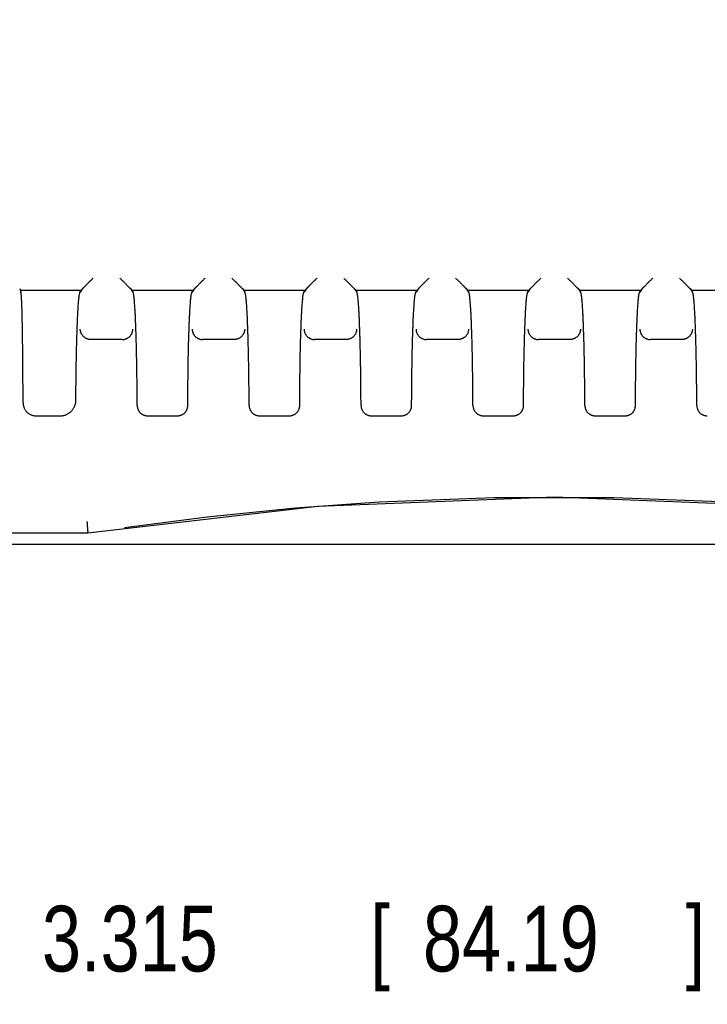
# Model space of a CAD drawing. Header units: inches. Extents: x 0 to 22, y 0 to 17.
# Tile 30 of 36: x 15.7 to 17, y 8.4 to 10.3. Entities that reach past the tile are written whole.
import ezdxf

# ---------------------------------------------------------------- set-up
doc = ezdxf.new("R2010")
doc.units = ezdxf.units.IN
doc.header["$LTSCALE"] = 1.21
doc.header["$MEASUREMENT"] = 0
doc.layers.get('0').update_dxf_attribs({"linetype": 'CONTINUOUS'})
doc.layers.add('DIMENSIONS', color=7, linetype='CONTINUOUS')
doc.styles.get("Standard").update_dxf_attribs({"font": 'txt', "width": 0.8})
doc.dimstyles.new('DIMSTYLE_1', dxfattribs={"dimtxt": 0.125, "dimasz": 0.18, "dimexe": 0.18, "dimexo": 0.0625, "dimgap": 0.09, "dimtad": 0, "dimtih": 1, "dimtoh": 1, "dimdec": 3, "dimzin": 4, "dimdsep": 46, "dimtxsty": 'STANDARD', "dimblk": '_FILLED', "dimblk1": '_FILLED', "dimblk2": '_FILLED', "dimcen": 0.09, "dimadec": 0, "dimazin": 0, "dimtp": 0.01, "dimtm": 0.01, "dimtfac": 1, "dimtdec": 3, "dimtofl": 0, "dimtmove": 0, "dimatfit": 3, "dimldrblk": '_FILLED', "dimfxl": 1, "dimtolj": 1, "dimtzin": 4, "dimarcsym": 0})

# ---------------------------------------------------------------- blocks, each defined once
blk = doc.blocks.new('_FILLED')
at = {"color": 0, "linetype": 'BYBLOCK'}
blk.add_solid([(0, 0), (-1, 0.174), (-1, -0.174)], dxfattribs=at)
blk = doc.blocks.new('*D1')
at = {"layer": 'DIMENSIONS', "color": 2, "linetype": 'CONTINUOUS'}
for p, q in [((17.9438, 14.2792), (13.5813, 14.2792)), ((13.7063, 14.2792), (13.7063, 11.5598)), ((13.7063, 9.2792), (13.7063, 11.3098)), ((17.8785, 9.2792), (13.5813, 9.2792))]:
    blk.add_line(p, q, dxfattribs=at)
at = {"layer": 'DIMENSIONS', "color": 2, "linetype": 'CONTINUOUS', "xscale": 0.18, "yscale": 0.18, "zscale": 0.18}
for p, rotation in [((13.7063, 14.2792), 90), ((13.7063, 9.2792), 270)]:
    blk.add_blockref('_FILLED', p, dxfattribs=dict(at, rotation=rotation))
at = {"layer": 'DIMENSIONS', "color": 2, "linetype": 'CONTINUOUS', "width": 0.8}
for s, p in [('[', (13.7688, 11.3723)), (']', (14.1688, 11.3723)), ('5.000', (13.1438, 11.3723)), ('127', (13.8688, 11.3723))]:
    blk.add_text(s, height=0.125, dxfattribs=at).set_placement(p)
blk = doc.blocks.new('*D2')
at = {"layer": 'DIMENSIONS', "color": 2, "linetype": 'CONTINUOUS'}
for p, q in [((14.7018, 9.4767), (14.7018, 8.4042)), ((18.0163, 9.3096), (18.0163, 8.4042)), ((14.7018, 8.5292), (15.634, 8.5292)), ((18.0163, 8.5292), (17.084, 8.5292))]:
    blk.add_line(p, q, dxfattribs=at)
at = {"layer": 'DIMENSIONS', "color": 2, "linetype": 'CONTINUOUS', "xscale": 0.18, "yscale": 0.18, "zscale": 0.18, "rotation": 180}
blk.add_blockref('_FILLED', (14.7018, 8.5292), dxfattribs=at)
at = {"layer": 'DIMENSIONS', "color": 2, "linetype": 'CONTINUOUS', "xscale": 0.18, "yscale": 0.18, "zscale": 0.18}
blk.add_blockref('_FILLED', (18.0163, 8.5292), dxfattribs=at)
at = {"layer": 'DIMENSIONS', "color": 2, "linetype": 'CONTINUOUS', "width": 0.8}
for s, p in [('[', (16.3215, 8.4667)), (']', (16.9215, 8.4667)), ('3.315', (15.6965, 8.4667)), ('84.19', (16.4215, 8.4667))]:
    blk.add_text(s, height=0.125, dxfattribs=at).set_placement(p)

msp = doc.modelspace()

# ---------------------------------------------------------------- linework, layer by layer
at = {"color": 7, "linetype": 'CONTINUOUS'}
for p, q in [((15.6541, 9.7661), (15.6564, 9.7592)), ((15.7715, 9.7624), (15.6553, 9.7624)), ((15.6564, 9.7592), (15.6564, 9.7624)), ((15.7739, 9.7661), (15.7694, 9.7592)), ((15.7694, 9.7592), (15.7694, 9.7624)), ((15.8648, 9.7661), (15.8694, 9.7592)), ((15.9845, 9.7624), (15.8673, 9.7624)), ((15.8694, 9.7592), (15.8694, 9.7624)), ((15.9869, 9.7661), (15.9824, 9.7592)), ((15.9824, 9.7592), (15.9824, 9.7624)), ((16.0778, 9.7661), (16.0824, 9.7592)), ((16.1975, 9.7624), (16.0803, 9.7624)), ((16.0824, 9.7592), (16.0824, 9.7624)), ((16.1999, 9.7661), (16.1954, 9.7592)), ((16.1954, 9.7592), (16.1954, 9.7624)), ((16.2908, 9.7661), (16.2954, 9.7592)), ((16.4105, 9.7624), (16.2933, 9.7624)), ((16.2954, 9.7592), (16.2954, 9.7624)), ((16.4129, 9.7661), (16.4084, 9.7592)), ((16.4084, 9.7592), (16.4084, 9.7624)), ((16.5038, 9.7661), (16.5084, 9.7592)), ((16.6235, 9.7624), (16.5063, 9.7624)), ((16.5084, 9.7592), (16.5084, 9.7624)), ((16.6259, 9.7661), (16.6214, 9.7592)), ((16.6214, 9.7592), (16.6214, 9.7624)), ((16.7168, 9.7661), (16.7214, 9.7592)), ((16.8365, 9.7624), (16.7193, 9.7624)), ((16.7214, 9.7592), (16.7214, 9.7624)), ((16.8389, 9.7661), (16.8344, 9.7592)), ((16.8344, 9.7592), (16.8344, 9.7624)), ((16.9298, 9.7661), (16.9344, 9.7592)), ((17.0495, 9.7624), (16.9323, 9.7624)), ((16.9344, 9.7592), (16.9344, 9.7624)), ((15.8494, 9.6692), (15.7893, 9.6692)), ((16.0624, 9.6692), (16.0023, 9.6692)), ((16.2754, 9.6692), (16.2153, 9.6692)), ((16.4884, 9.6692), (16.4283, 9.6692)), ((16.7014, 9.6692), (16.6413, 9.6692)), ((16.9144, 9.6692), (16.8543, 9.6692)), ((15.6855, 9.5239), (15.731, 9.5239)), ((15.8977, 9.5239), (15.954, 9.5239)), ((16.1107, 9.5239), (16.167, 9.5239)), ((16.3237, 9.5239), (16.38, 9.5239)), ((16.5367, 9.5239), (16.593, 9.5239)), ((16.7497, 9.5239), (16.806, 9.5239)), ((16.3381, 9.3603), (16.5565, 9.3688)), ((16.1791, 9.3489), (16.3381, 9.3603)), ((15.5234, 9.3014), (15.7837, 9.3014)), ((15.7837, 9.3014), (15.7836, 9.303)), ((15.7837, 9.3014), (15.7837, 9.3014))]:
    msp.add_line(p, q, dxfattribs=at)
for points in [[(15.7837, 9.3014), (16.2217, 9.3524), (16.6717, 9.3699), (17.1218, 9.3524), (17.5589, 9.3014)], [(16.5565, 9.3688), (16.7853, 9.3688), (17.0045, 9.3603)], [(15.8538, 9.3118), (16.0111, 9.3321), (16.1791, 9.3489)]]:
    msp.add_lwpolyline(points, dxfattribs=at)
for points, knots in [([(15.7939, 9.7861), (15.7932, 9.7853), (15.7917, 9.7839), (15.7896, 9.7817), (15.7875, 9.7797), (15.7856, 9.7777), (15.7838, 9.7759), (15.7821, 9.7743), (15.7806, 9.7728), (15.7793, 9.7714), (15.7781, 9.7703), (15.7771, 9.7693), (15.7763, 9.7685), (15.7756, 9.7678), (15.775, 9.7672), (15.7746, 9.7668), (15.7743, 9.7664), (15.7741, 9.7662), (15.774, 9.7661), (15.7739, 9.7661)], [0, 0, 0, 0, 0.110299, 0.218134, 0.321797, 0.419984, 0.510977, 0.593886, 0.668432, 0.734308, 0.79186, 0.84157, 0.883637, 0.918453, 0.946639, 0.968548, 0.984369, 0.994461, 1, 1, 1, 1]), ([(15.8448, 9.7861), (15.8455, 9.7853), (15.847, 9.7839), (15.8491, 9.7817), (15.8512, 9.7797), (15.8532, 9.7777), (15.855, 9.7759), (15.8566, 9.7743), (15.8581, 9.7728), (15.8594, 9.7714), (15.8606, 9.7703), (15.8616, 9.7693), (15.8624, 9.7685), (15.8631, 9.7678), (15.8637, 9.7672), (15.8641, 9.7668), (15.8645, 9.7664), (15.8647, 9.7662), (15.8648, 9.7661), (15.8648, 9.7661)], [0, 0, 0, 0, 0.110299, 0.218134, 0.321797, 0.419984, 0.510977, 0.593886, 0.668432, 0.734308, 0.79186, 0.84157, 0.883637, 0.918453, 0.946639, 0.968548, 0.984369, 0.994461, 1, 1, 1, 1]), ([(16.0069, 9.7861), (16.0062, 9.7853), (16.0047, 9.7839), (16.0026, 9.7817), (16.0005, 9.7797), (15.9986, 9.7777), (15.9968, 9.7759), (15.9951, 9.7743), (15.9936, 9.7728), (15.9923, 9.7714), (15.9911, 9.7703), (15.9901, 9.7693), (15.9893, 9.7685), (15.9886, 9.7678), (15.988, 9.7672), (15.9876, 9.7668), (15.9873, 9.7664), (15.9871, 9.7662), (15.987, 9.7661), (15.9869, 9.7661)], [0, 0, 0, 0, 0.110299, 0.218134, 0.321797, 0.419984, 0.510977, 0.593886, 0.668432, 0.734308, 0.79186, 0.84157, 0.883637, 0.918453, 0.946639, 0.968548, 0.984369, 0.994461, 1, 1, 1, 1]), ([(16.0578, 9.7861), (16.0585, 9.7853), (16.06, 9.7839), (16.0621, 9.7817), (16.0642, 9.7797), (16.0662, 9.7777), (16.068, 9.7759), (16.0696, 9.7743), (16.0711, 9.7728), (16.0724, 9.7714), (16.0736, 9.7703), (16.0746, 9.7693), (16.0754, 9.7685), (16.0761, 9.7678), (16.0767, 9.7672), (16.0771, 9.7668), (16.0775, 9.7664), (16.0777, 9.7662), (16.0778, 9.7661), (16.0778, 9.7661)], [0, 0, 0, 0, 0.110299, 0.218134, 0.321797, 0.419984, 0.510977, 0.593886, 0.668432, 0.734308, 0.79186, 0.84157, 0.883637, 0.918453, 0.946639, 0.968548, 0.984369, 0.994461, 1, 1, 1, 1]), ([(16.2199, 9.7861), (16.2192, 9.7853), (16.2177, 9.7839), (16.2156, 9.7817), (16.2135, 9.7797), (16.2116, 9.7777), (16.2098, 9.7759), (16.2081, 9.7743), (16.2066, 9.7728), (16.2053, 9.7714), (16.2041, 9.7703), (16.2031, 9.7693), (16.2023, 9.7685), (16.2016, 9.7678), (16.201, 9.7672), (16.2006, 9.7668), (16.2003, 9.7664), (16.2001, 9.7662), (16.2, 9.7661), (16.1999, 9.7661)], [0, 0, 0, 0, 0.110299, 0.218134, 0.321797, 0.419984, 0.510977, 0.593886, 0.668432, 0.734308, 0.79186, 0.84157, 0.883637, 0.918453, 0.946639, 0.968548, 0.984369, 0.994461, 1, 1, 1, 1]), ([(16.2708, 9.7861), (16.2715, 9.7853), (16.273, 9.7839), (16.2751, 9.7817), (16.2772, 9.7797), (16.2792, 9.7777), (16.281, 9.7759), (16.2826, 9.7743), (16.2841, 9.7728), (16.2854, 9.7714), (16.2866, 9.7703), (16.2876, 9.7693), (16.2884, 9.7685), (16.2891, 9.7678), (16.2897, 9.7672), (16.2901, 9.7668), (16.2905, 9.7664), (16.2907, 9.7662), (16.2908, 9.7661), (16.2908, 9.7661)], [0, 0, 0, 0, 0.110299, 0.218134, 0.321797, 0.419984, 0.510977, 0.593886, 0.668432, 0.734308, 0.79186, 0.84157, 0.883637, 0.918453, 0.946639, 0.968548, 0.984369, 0.994461, 1, 1, 1, 1]), ([(16.4329, 9.7861), (16.4322, 9.7853), (16.4307, 9.7839), (16.4286, 9.7817), (16.4265, 9.7797), (16.4246, 9.7777), (16.4228, 9.7759), (16.4211, 9.7743), (16.4196, 9.7728), (16.4183, 9.7714), (16.4171, 9.7703), (16.4161, 9.7693), (16.4153, 9.7685), (16.4146, 9.7678), (16.414, 9.7672), (16.4136, 9.7668), (16.4133, 9.7664), (16.4131, 9.7662), (16.413, 9.7661), (16.4129, 9.7661)], [0, 0, 0, 0, 0.110299, 0.218134, 0.321797, 0.419984, 0.510977, 0.593886, 0.668432, 0.734308, 0.79186, 0.84157, 0.883637, 0.918453, 0.946639, 0.968548, 0.984369, 0.994461, 1, 1, 1, 1]), ([(16.4838, 9.7861), (16.4845, 9.7853), (16.486, 9.7839), (16.4881, 9.7817), (16.4902, 9.7797), (16.4922, 9.7777), (16.494, 9.7759), (16.4956, 9.7743), (16.4971, 9.7728), (16.4984, 9.7714), (16.4996, 9.7703), (16.5006, 9.7693), (16.5014, 9.7685), (16.5021, 9.7678), (16.5027, 9.7672), (16.5031, 9.7668), (16.5035, 9.7664), (16.5037, 9.7662), (16.5038, 9.7661), (16.5038, 9.7661)], [0, 0, 0, 0, 0.110299, 0.218134, 0.321797, 0.419984, 0.510977, 0.593886, 0.668432, 0.734308, 0.79186, 0.84157, 0.883637, 0.918453, 0.946639, 0.968548, 0.984369, 0.994461, 1, 1, 1, 1]), ([(16.6459, 9.7861), (16.6452, 9.7853), (16.6437, 9.7839), (16.6416, 9.7817), (16.6395, 9.7797), (16.6376, 9.7777), (16.6358, 9.7759), (16.6341, 9.7743), (16.6326, 9.7728), (16.6313, 9.7714), (16.6301, 9.7703), (16.6291, 9.7693), (16.6283, 9.7685), (16.6276, 9.7678), (16.627, 9.7672), (16.6266, 9.7668), (16.6263, 9.7664), (16.6261, 9.7662), (16.626, 9.7661), (16.6259, 9.7661)], [0, 0, 0, 0, 0.110299, 0.218134, 0.321797, 0.419984, 0.510977, 0.593886, 0.668432, 0.734308, 0.79186, 0.84157, 0.883637, 0.918453, 0.946639, 0.968548, 0.984369, 0.994461, 1, 1, 1, 1]), ([(16.6968, 9.7861), (16.6975, 9.7853), (16.699, 9.7839), (16.7011, 9.7817), (16.7032, 9.7797), (16.7052, 9.7777), (16.707, 9.7759), (16.7086, 9.7743), (16.7101, 9.7728), (16.7114, 9.7714), (16.7126, 9.7703), (16.7136, 9.7693), (16.7144, 9.7685), (16.7151, 9.7678), (16.7157, 9.7672), (16.7161, 9.7668), (16.7165, 9.7664), (16.7167, 9.7662), (16.7168, 9.7661), (16.7168, 9.7661)], [0, 0, 0, 0, 0.110299, 0.218134, 0.321797, 0.419984, 0.510977, 0.593886, 0.668432, 0.734308, 0.79186, 0.84157, 0.883637, 0.918453, 0.946639, 0.968548, 0.984369, 0.994461, 1, 1, 1, 1]), ([(16.8589, 9.7861), (16.8582, 9.7853), (16.8567, 9.7839), (16.8546, 9.7817), (16.8525, 9.7797), (16.8506, 9.7777), (16.8488, 9.7759), (16.8471, 9.7743), (16.8456, 9.7728), (16.8443, 9.7714), (16.8431, 9.7703), (16.8421, 9.7693), (16.8413, 9.7685), (16.8406, 9.7678), (16.84, 9.7672), (16.8396, 9.7668), (16.8393, 9.7664), (16.8391, 9.7662), (16.839, 9.7661), (16.8389, 9.7661)], [0, 0, 0, 0, 0.110299, 0.218134, 0.321797, 0.419984, 0.510977, 0.593886, 0.668432, 0.734308, 0.79186, 0.84157, 0.883637, 0.918453, 0.946639, 0.968548, 0.984369, 0.994461, 1, 1, 1, 1]), ([(16.9098, 9.7861), (16.9105, 9.7853), (16.912, 9.7839), (16.9141, 9.7817), (16.9162, 9.7797), (16.9182, 9.7777), (16.92, 9.7759), (16.9216, 9.7743), (16.9231, 9.7728), (16.9244, 9.7714), (16.9256, 9.7703), (16.9266, 9.7693), (16.9274, 9.7685), (16.9281, 9.7678), (16.9287, 9.7672), (16.9291, 9.7668), (16.9295, 9.7664), (16.9297, 9.7662), (16.9298, 9.7661), (16.9298, 9.7661)], [0, 0, 0, 0, 0.110299, 0.218134, 0.321797, 0.419984, 0.510977, 0.593886, 0.668432, 0.734308, 0.79186, 0.84157, 0.883637, 0.918453, 0.946639, 0.968548, 0.984369, 0.994461, 1, 1, 1, 1]), ([(15.6605, 9.5489), (15.6605, 9.5528), (15.6605, 9.5607), (15.6604, 9.5724), (15.6604, 9.584), (15.6603, 9.5954), (15.6603, 9.6067), (15.6602, 9.6177), (15.6601, 9.6285), (15.66, 9.639), (15.6599, 9.6492), (15.6598, 9.6591), (15.6596, 9.6686), (15.6595, 9.6778), (15.6594, 9.6866), (15.6592, 9.6949), (15.6591, 9.7029), (15.6589, 9.7103), (15.6587, 9.7173), (15.6586, 9.7238), (15.6584, 9.7298), (15.6582, 9.7353), (15.658, 9.7402), (15.6578, 9.7446), (15.6576, 9.7484), (15.6574, 9.7516), (15.6572, 9.7543), (15.657, 9.7563), (15.6568, 9.7579), (15.6566, 9.7587), (15.6565, 9.7592), (15.6564, 9.7592)], [0, 0, 0, 0, 0.056236, 0.112004, 0.167109, 0.221477, 0.27494, 0.327348, 0.378622, 0.428579, 0.47713, 0.524156, 0.5695, 0.613105, 0.654824, 0.694555, 0.732228, 0.767709, 0.800942, 0.831837, 0.860297, 0.886284, 0.909709, 0.93052, 0.948678, 0.964118, 0.976823, 0.986756, 0.9939, 0.998269, 1, 1, 1, 1]), ([(15.7633, 9.6838), (15.7634, 9.6867), (15.7636, 9.6923), (15.7639, 9.7006), (15.7642, 9.7083), (15.7645, 9.7156), (15.7649, 9.7223), (15.7653, 9.7286), (15.7656, 9.7343), (15.766, 9.7394), (15.7664, 9.7439), (15.7668, 9.7479), (15.7672, 9.7513), (15.7676, 9.7541), (15.768, 9.7562), (15.7684, 9.7578), (15.7688, 9.7588), (15.7692, 9.7592), (15.7694, 9.7592)], [0, 0, 0, 0, 0.114259, 0.22267, 0.324897, 0.420643, 0.509752, 0.591895, 0.666937, 0.734663, 0.79487, 0.847475, 0.892297, 0.929277, 0.958358, 0.979539, 0.993047, 1, 1, 1, 1]), ([(15.8754, 9.6847), (15.8753, 9.6876), (15.8751, 9.6931), (15.8748, 9.7013), (15.8745, 9.7089), (15.8742, 9.7161), (15.8738, 9.7228), (15.8734, 9.7289), (15.8731, 9.7346), (15.8727, 9.7396), (15.8723, 9.7441), (15.8719, 9.748), (15.8715, 9.7514), (15.8711, 9.7541), (15.8707, 9.7563), (15.8703, 9.7578), (15.8699, 9.7588), (15.8695, 9.7592), (15.8694, 9.7592)], [0, 0, 0, 0, 0.114331, 0.222803, 0.325013, 0.420804, 0.509902, 0.592023, 0.667059, 0.734746, 0.794936, 0.847515, 0.892307, 0.929272, 0.958337, 0.979512, 0.993024, 1, 1, 1, 1]), ([(15.9763, 9.6847), (15.9764, 9.6876), (15.9766, 9.6931), (15.9769, 9.7013), (15.9772, 9.7089), (15.9776, 9.7161), (15.9779, 9.7228), (15.9783, 9.7289), (15.9787, 9.7346), (15.979, 9.7396), (15.9794, 9.7441), (15.9798, 9.748), (15.9802, 9.7514), (15.9806, 9.7541), (15.981, 9.7563), (15.9814, 9.7578), (15.9818, 9.7588), (15.9822, 9.7592), (15.9824, 9.7592)], [0, 0, 0, 0, 0.114331, 0.222803, 0.325013, 0.420804, 0.509902, 0.592023, 0.667059, 0.734746, 0.794936, 0.847515, 0.892307, 0.929272, 0.958337, 0.979512, 0.993024, 1, 1, 1, 1]), ([(16.0884, 9.6847), (16.0883, 9.6876), (16.0881, 9.6931), (16.0878, 9.7013), (16.0875, 9.7089), (16.0872, 9.7161), (16.0868, 9.7228), (16.0864, 9.7289), (16.0861, 9.7346), (16.0857, 9.7396), (16.0853, 9.7441), (16.0849, 9.748), (16.0845, 9.7514), (16.0841, 9.7541), (16.0837, 9.7563), (16.0833, 9.7578), (16.0829, 9.7588), (16.0825, 9.7592), (16.0824, 9.7592)], [0, 0, 0, 0, 0.114331, 0.222803, 0.325013, 0.420804, 0.509902, 0.592023, 0.667059, 0.734746, 0.794936, 0.847515, 0.892307, 0.929272, 0.958337, 0.979512, 0.993024, 1, 1, 1, 1]), ([(16.1893, 9.6847), (16.1894, 9.6876), (16.1896, 9.6931), (16.1899, 9.7013), (16.1902, 9.7089), (16.1906, 9.7161), (16.1909, 9.7228), (16.1913, 9.7289), (16.1917, 9.7346), (16.192, 9.7396), (16.1924, 9.7441), (16.1928, 9.748), (16.1932, 9.7514), (16.1936, 9.7541), (16.194, 9.7563), (16.1944, 9.7578), (16.1948, 9.7588), (16.1952, 9.7592), (16.1954, 9.7592)], [0, 0, 0, 0, 0.114331, 0.222803, 0.325013, 0.420804, 0.509902, 0.592023, 0.667059, 0.734746, 0.794936, 0.847515, 0.892307, 0.929272, 0.958337, 0.979512, 0.993024, 1, 1, 1, 1]), ([(16.3014, 9.6847), (16.3013, 9.6876), (16.3011, 9.6931), (16.3008, 9.7013), (16.3005, 9.7089), (16.3002, 9.7161), (16.2998, 9.7228), (16.2994, 9.7289), (16.2991, 9.7346), (16.2987, 9.7396), (16.2983, 9.7441), (16.2979, 9.748), (16.2975, 9.7514), (16.2971, 9.7541), (16.2967, 9.7563), (16.2963, 9.7578), (16.2959, 9.7588), (16.2955, 9.7592), (16.2954, 9.7592)], [0, 0, 0, 0, 0.114331, 0.222803, 0.325013, 0.420804, 0.509902, 0.592023, 0.667059, 0.734746, 0.794936, 0.847515, 0.892307, 0.929272, 0.958337, 0.979512, 0.993024, 1, 1, 1, 1]), ([(16.4023, 9.6847), (16.4024, 9.6876), (16.4026, 9.6931), (16.4029, 9.7013), (16.4032, 9.7089), (16.4036, 9.7161), (16.4039, 9.7228), (16.4043, 9.7289), (16.4047, 9.7346), (16.405, 9.7396), (16.4054, 9.7441), (16.4058, 9.748), (16.4062, 9.7514), (16.4066, 9.7541), (16.407, 9.7563), (16.4074, 9.7578), (16.4078, 9.7588), (16.4082, 9.7592), (16.4084, 9.7592)], [0, 0, 0, 0, 0.114331, 0.222803, 0.325013, 0.420804, 0.509902, 0.592023, 0.667059, 0.734746, 0.794936, 0.847515, 0.892307, 0.929272, 0.958337, 0.979512, 0.993024, 1, 1, 1, 1]), ([(16.5144, 9.6847), (16.5143, 9.6876), (16.5141, 9.6931), (16.5138, 9.7013), (16.5135, 9.7089), (16.5132, 9.7161), (16.5128, 9.7228), (16.5124, 9.7289), (16.5121, 9.7346), (16.5117, 9.7396), (16.5113, 9.7441), (16.5109, 9.748), (16.5105, 9.7514), (16.5101, 9.7541), (16.5097, 9.7563), (16.5093, 9.7578), (16.5089, 9.7588), (16.5085, 9.7592), (16.5084, 9.7592)], [0, 0, 0, 0, 0.114331, 0.222803, 0.325013, 0.420804, 0.509902, 0.592023, 0.667059, 0.734746, 0.794936, 0.847515, 0.892307, 0.929272, 0.958337, 0.979512, 0.993024, 1, 1, 1, 1]), ([(16.6153, 9.6847), (16.6154, 9.6876), (16.6156, 9.6931), (16.6159, 9.7013), (16.6162, 9.7089), (16.6166, 9.7161), (16.6169, 9.7228), (16.6173, 9.7289), (16.6177, 9.7346), (16.618, 9.7396), (16.6184, 9.7441), (16.6188, 9.748), (16.6192, 9.7514), (16.6196, 9.7541), (16.62, 9.7563), (16.6204, 9.7578), (16.6208, 9.7588), (16.6212, 9.7592), (16.6214, 9.7592)], [0, 0, 0, 0, 0.114331, 0.222803, 0.325013, 0.420804, 0.509902, 0.592023, 0.667059, 0.734746, 0.794936, 0.847515, 0.892307, 0.929272, 0.958337, 0.979512, 0.993024, 1, 1, 1, 1]), ([(16.7274, 9.6847), (16.7273, 9.6876), (16.7271, 9.6931), (16.7268, 9.7013), (16.7265, 9.7089), (16.7262, 9.7161), (16.7258, 9.7228), (16.7254, 9.7289), (16.7251, 9.7346), (16.7247, 9.7396), (16.7243, 9.7441), (16.7239, 9.748), (16.7235, 9.7514), (16.7231, 9.7541), (16.7227, 9.7563), (16.7223, 9.7578), (16.7219, 9.7588), (16.7215, 9.7592), (16.7214, 9.7592)], [0, 0, 0, 0, 0.114331, 0.222803, 0.325013, 0.420804, 0.509902, 0.592023, 0.667059, 0.734746, 0.794936, 0.847515, 0.892307, 0.929272, 0.958337, 0.979512, 0.993024, 1, 1, 1, 1]), ([(16.8283, 9.6847), (16.8284, 9.6876), (16.8286, 9.6931), (16.8289, 9.7013), (16.8292, 9.7089), (16.8296, 9.7161), (16.8299, 9.7228), (16.8303, 9.7289), (16.8307, 9.7346), (16.831, 9.7396), (16.8314, 9.7441), (16.8318, 9.748), (16.8322, 9.7514), (16.8326, 9.7541), (16.833, 9.7563), (16.8334, 9.7578), (16.8338, 9.7588), (16.8342, 9.7592), (16.8344, 9.7592)], [0, 0, 0, 0, 0.114331, 0.222803, 0.325013, 0.420804, 0.509902, 0.592023, 0.667059, 0.734746, 0.794936, 0.847515, 0.892307, 0.929272, 0.958337, 0.979512, 0.993024, 1, 1, 1, 1]), ([(16.9404, 9.6847), (16.9403, 9.6876), (16.9401, 9.6931), (16.9398, 9.7013), (16.9395, 9.7089), (16.9392, 9.7161), (16.9388, 9.7228), (16.9384, 9.7289), (16.9381, 9.7346), (16.9377, 9.7396), (16.9373, 9.7441), (16.9369, 9.748), (16.9365, 9.7514), (16.9361, 9.7541), (16.9357, 9.7563), (16.9353, 9.7578), (16.9349, 9.7588), (16.9345, 9.7592), (16.9344, 9.7592)], [0, 0, 0, 0, 0.114331, 0.222803, 0.325013, 0.420804, 0.509902, 0.592023, 0.667059, 0.734746, 0.794936, 0.847515, 0.892307, 0.929272, 0.958337, 0.979512, 0.993024, 1, 1, 1, 1]), ([(15.7893, 9.6692), (15.7887, 9.6692), (15.7875, 9.6693), (15.7857, 9.6695), (15.7839, 9.67), (15.7821, 9.6706), (15.7804, 9.6713), (15.7788, 9.6722), (15.7773, 9.6733), (15.7759, 9.6744), (15.7746, 9.6757), (15.7734, 9.6772), (15.7723, 9.6787), (15.7714, 9.6803), (15.7707, 9.682), (15.7701, 9.6838), (15.7697, 9.6856), (15.7694, 9.6874), (15.7694, 9.6886), (15.7694, 9.6892)], [0, 0, 0, 0, 0.058213, 0.11693, 0.175733, 0.234674, 0.293555, 0.352476, 0.411333, 0.470277, 0.529156, 0.588109, 0.64697, 0.705856, 0.764723, 0.823551, 0.882367, 0.941182, 1, 1, 1, 1]), ([(15.8494, 9.6692), (15.85, 9.6692), (15.8512, 9.6693), (15.853, 9.6695), (15.8548, 9.67), (15.8566, 9.6706), (15.8583, 9.6713), (15.8599, 9.6722), (15.8614, 9.6733), (15.8628, 9.6744), (15.8642, 9.6758), (15.8653, 9.6772), (15.8664, 9.6787), (15.8673, 9.6803), (15.868, 9.682), (15.8686, 9.6838), (15.869, 9.6856), (15.8693, 9.6874), (15.8694, 9.6886), (15.8694, 9.6892)], [0, 0, 0, 0, 0.058251, 0.117003, 0.175851, 0.23484, 0.293769, 0.352737, 0.41164, 0.470631, 0.529559, 0.58856, 0.647462, 0.70638, 0.765278, 0.824123, 0.882891, 0.941559, 1, 1, 1, 1]), ([(15.9824, 9.6892), (15.9824, 9.6886), (15.9824, 9.6874), (15.9827, 9.6856), (15.9831, 9.6838), (15.9837, 9.682), (15.9844, 9.6803), (15.9853, 9.6787), (15.9864, 9.6772), (15.9876, 9.6758), (15.9889, 9.6744), (15.9903, 9.6733), (15.9918, 9.6722), (15.9934, 9.6713), (15.9951, 9.6706), (15.9969, 9.67), (15.9987, 9.6695), (16.0005, 9.6693), (16.0017, 9.6692), (16.0023, 9.6692)], [0, 0, 0, 0, 0.058096, 0.116619, 0.175342, 0.234203, 0.293132, 0.352083, 0.411024, 0.470074, 0.529051, 0.588088, 0.647037, 0.706051, 0.765029, 0.824067, 0.882957, 0.941738, 1, 1, 1, 1]), ([(16.0824, 9.6892), (16.0824, 9.6886), (16.0823, 9.6874), (16.082, 9.6856), (16.0816, 9.6838), (16.081, 9.682), (16.0803, 9.6803), (16.0794, 9.6787), (16.0783, 9.6772), (16.0772, 9.6758), (16.0758, 9.6744), (16.0744, 9.6733), (16.0729, 9.6722), (16.0713, 9.6713), (16.0696, 9.6706), (16.0678, 9.67), (16.066, 9.6695), (16.0642, 9.6693), (16.063, 9.6692), (16.0624, 9.6692)], [0, 0, 0, 0, 0.058441, 0.117109, 0.175877, 0.234722, 0.29362, 0.352538, 0.41144, 0.470441, 0.529369, 0.58836, 0.647263, 0.706231, 0.76516, 0.824149, 0.882997, 0.941749, 1, 1, 1, 1]), ([(16.1954, 9.6892), (16.1954, 9.6886), (16.1954, 9.6874), (16.1957, 9.6856), (16.1961, 9.6838), (16.1967, 9.682), (16.1974, 9.6803), (16.1983, 9.6787), (16.1994, 9.6772), (16.2006, 9.6758), (16.2019, 9.6744), (16.2033, 9.6733), (16.2048, 9.6722), (16.2064, 9.6713), (16.2081, 9.6706), (16.2099, 9.67), (16.2117, 9.6695), (16.2135, 9.6693), (16.2147, 9.6692), (16.2153, 9.6692)], [0, 0, 0, 0, 0.058096, 0.116619, 0.175342, 0.234203, 0.293132, 0.352083, 0.411024, 0.470074, 0.529051, 0.588088, 0.647037, 0.706051, 0.765029, 0.824067, 0.882957, 0.941738, 1, 1, 1, 1]), ([(16.2954, 9.6892), (16.2954, 9.6886), (16.2953, 9.6874), (16.295, 9.6856), (16.2946, 9.6838), (16.294, 9.682), (16.2933, 9.6803), (16.2924, 9.6787), (16.2913, 9.6772), (16.2902, 9.6758), (16.2888, 9.6744), (16.2874, 9.6733), (16.2859, 9.6722), (16.2843, 9.6713), (16.2826, 9.6706), (16.2808, 9.67), (16.279, 9.6695), (16.2772, 9.6693), (16.276, 9.6692), (16.2754, 9.6692)], [0, 0, 0, 0, 0.058441, 0.117109, 0.175877, 0.234722, 0.29362, 0.352538, 0.41144, 0.470441, 0.529369, 0.58836, 0.647263, 0.706231, 0.76516, 0.824149, 0.882997, 0.941749, 1, 1, 1, 1]), ([(16.4084, 9.6892), (16.4084, 9.6886), (16.4084, 9.6874), (16.4087, 9.6856), (16.4091, 9.6838), (16.4097, 9.682), (16.4104, 9.6803), (16.4113, 9.6787), (16.4124, 9.6772), (16.4136, 9.6758), (16.4149, 9.6744), (16.4163, 9.6733), (16.4178, 9.6722), (16.4194, 9.6713), (16.4211, 9.6706), (16.4229, 9.67), (16.4247, 9.6695), (16.4265, 9.6693), (16.4277, 9.6692), (16.4283, 9.6692)], [0, 0, 0, 0, 0.058096, 0.116619, 0.175342, 0.234203, 0.293132, 0.352083, 0.411024, 0.470074, 0.529051, 0.588088, 0.647037, 0.706051, 0.765029, 0.824067, 0.882957, 0.941738, 1, 1, 1, 1]), ([(16.5084, 9.6892), (16.5084, 9.6886), (16.5083, 9.6874), (16.508, 9.6856), (16.5076, 9.6838), (16.507, 9.682), (16.5063, 9.6803), (16.5054, 9.6787), (16.5043, 9.6772), (16.5032, 9.6758), (16.5018, 9.6744), (16.5004, 9.6733), (16.4989, 9.6722), (16.4973, 9.6713), (16.4956, 9.6706), (16.4938, 9.67), (16.492, 9.6695), (16.4902, 9.6693), (16.489, 9.6692), (16.4884, 9.6692)], [0, 0, 0, 0, 0.058441, 0.117109, 0.175877, 0.234722, 0.29362, 0.352538, 0.41144, 0.470441, 0.529369, 0.58836, 0.647263, 0.706231, 0.76516, 0.824149, 0.882997, 0.941749, 1, 1, 1, 1]), ([(16.6214, 9.6892), (16.6214, 9.6886), (16.6214, 9.6874), (16.6217, 9.6856), (16.6221, 9.6838), (16.6227, 9.682), (16.6234, 9.6803), (16.6243, 9.6787), (16.6254, 9.6772), (16.6266, 9.6758), (16.6279, 9.6744), (16.6293, 9.6733), (16.6308, 9.6722), (16.6324, 9.6713), (16.6341, 9.6706), (16.6359, 9.67), (16.6377, 9.6695), (16.6395, 9.6693), (16.6407, 9.6692), (16.6413, 9.6692)], [0, 0, 0, 0, 0.058096, 0.116619, 0.175342, 0.234203, 0.293132, 0.352083, 0.411024, 0.470074, 0.529051, 0.588088, 0.647037, 0.706051, 0.765029, 0.824067, 0.882957, 0.941738, 1, 1, 1, 1]), ([(16.7214, 9.6892), (16.7214, 9.6886), (16.7213, 9.6874), (16.721, 9.6856), (16.7206, 9.6838), (16.72, 9.682), (16.7193, 9.6803), (16.7184, 9.6787), (16.7173, 9.6772), (16.7162, 9.6758), (16.7148, 9.6744), (16.7134, 9.6733), (16.7119, 9.6722), (16.7103, 9.6713), (16.7086, 9.6706), (16.7068, 9.67), (16.705, 9.6695), (16.7032, 9.6693), (16.702, 9.6692), (16.7014, 9.6692)], [0, 0, 0, 0, 0.058441, 0.117109, 0.175877, 0.234722, 0.29362, 0.352538, 0.41144, 0.470441, 0.529369, 0.58836, 0.647263, 0.706231, 0.76516, 0.824149, 0.882997, 0.941749, 1, 1, 1, 1]), ([(16.8344, 9.6892), (16.8344, 9.6886), (16.8344, 9.6874), (16.8347, 9.6856), (16.8351, 9.6838), (16.8357, 9.682), (16.8364, 9.6803), (16.8373, 9.6787), (16.8384, 9.6772), (16.8396, 9.6758), (16.8409, 9.6744), (16.8423, 9.6733), (16.8438, 9.6722), (16.8454, 9.6713), (16.8471, 9.6706), (16.8489, 9.67), (16.8507, 9.6695), (16.8525, 9.6693), (16.8537, 9.6692), (16.8543, 9.6692)], [0, 0, 0, 0, 0.058096, 0.116619, 0.175342, 0.234203, 0.293132, 0.352083, 0.411024, 0.470074, 0.529051, 0.588088, 0.647037, 0.706051, 0.765029, 0.824067, 0.882957, 0.941738, 1, 1, 1, 1]), ([(16.9344, 9.6892), (16.9344, 9.6886), (16.9343, 9.6874), (16.934, 9.6856), (16.9336, 9.6838), (16.933, 9.682), (16.9323, 9.6803), (16.9314, 9.6787), (16.9303, 9.6772), (16.9292, 9.6758), (16.9278, 9.6744), (16.9264, 9.6733), (16.9249, 9.6722), (16.9233, 9.6713), (16.9216, 9.6706), (16.9198, 9.67), (16.918, 9.6695), (16.9162, 9.6693), (16.915, 9.6692), (16.9144, 9.6692)], [0, 0, 0, 0, 0.058441, 0.117109, 0.175877, 0.234722, 0.29362, 0.352538, 0.41144, 0.470441, 0.529369, 0.58836, 0.647263, 0.706231, 0.76516, 0.824149, 0.882997, 0.941749, 1, 1, 1, 1]), ([(15.7611, 9.5538), (15.7611, 9.5578), (15.7611, 9.5658), (15.7612, 9.5777), (15.7613, 9.5895), (15.7615, 9.6011), (15.7616, 9.6124), (15.7618, 9.6235), (15.762, 9.6344), (15.7622, 9.645), (15.7625, 9.6552), (15.7627, 9.6651), (15.763, 9.6746), (15.7632, 9.6808), (15.7633, 9.6838)], [0, 0, 0, 0, 0.092605, 0.184316, 0.274809, 0.363955, 0.451451, 0.537079, 0.620668, 0.701915, 0.780701, 0.856769, 0.929913, 1, 1, 1, 1]), ([(15.8777, 9.5439), (15.8777, 9.5479), (15.8776, 9.5559), (15.8776, 9.5678), (15.8775, 9.5796), (15.8774, 9.5913), (15.8772, 9.6028), (15.8771, 9.614), (15.8769, 9.6251), (15.8767, 9.6358), (15.8765, 9.6463), (15.8762, 9.6564), (15.876, 9.6662), (15.8757, 9.6756), (15.8755, 9.6817), (15.8754, 9.6847)], [0, 0, 0, 0, 0.085492, 0.170354, 0.25428, 0.337156, 0.418718, 0.498729, 0.57707, 0.65345, 0.72773, 0.799723, 0.869183, 0.936018, 1, 1, 1, 1]), ([(15.974, 9.5439), (15.974, 9.5479), (15.9741, 9.5559), (15.9742, 9.5678), (15.9742, 9.5796), (15.9744, 9.5913), (15.9745, 9.6028), (15.9747, 9.614), (15.9748, 9.6251), (15.975, 9.6358), (15.9752, 9.6463), (15.9755, 9.6564), (15.9757, 9.6662), (15.976, 9.6756), (15.9762, 9.6817), (15.9763, 9.6847)], [0, 0, 0, 0, 0.085492, 0.170354, 0.25428, 0.337156, 0.418718, 0.498729, 0.57707, 0.65345, 0.72773, 0.799723, 0.869183, 0.936018, 1, 1, 1, 1]), ([(16.0907, 9.5439), (16.0907, 9.5479), (16.0906, 9.5559), (16.0906, 9.5678), (16.0905, 9.5796), (16.0904, 9.5913), (16.0902, 9.6028), (16.0901, 9.614), (16.0899, 9.6251), (16.0897, 9.6358), (16.0895, 9.6463), (16.0892, 9.6564), (16.089, 9.6662), (16.0887, 9.6756), (16.0885, 9.6817), (16.0884, 9.6847)], [0, 0, 0, 0, 0.085492, 0.170354, 0.25428, 0.337156, 0.418718, 0.498729, 0.57707, 0.65345, 0.72773, 0.799723, 0.869183, 0.936018, 1, 1, 1, 1]), ([(16.187, 9.5439), (16.187, 9.5479), (16.1871, 9.5559), (16.1872, 9.5678), (16.1872, 9.5796), (16.1874, 9.5913), (16.1875, 9.6028), (16.1877, 9.614), (16.1878, 9.6251), (16.188, 9.6358), (16.1882, 9.6463), (16.1885, 9.6564), (16.1887, 9.6662), (16.189, 9.6756), (16.1892, 9.6817), (16.1893, 9.6847)], [0, 0, 0, 0, 0.085492, 0.170354, 0.25428, 0.337156, 0.418718, 0.498729, 0.57707, 0.65345, 0.72773, 0.799723, 0.869183, 0.936018, 1, 1, 1, 1]), ([(16.3037, 9.5439), (16.3037, 9.5479), (16.3036, 9.5559), (16.3036, 9.5678), (16.3035, 9.5796), (16.3034, 9.5913), (16.3032, 9.6028), (16.3031, 9.614), (16.3029, 9.6251), (16.3027, 9.6358), (16.3025, 9.6463), (16.3022, 9.6564), (16.302, 9.6662), (16.3017, 9.6756), (16.3015, 9.6817), (16.3014, 9.6847)], [0, 0, 0, 0, 0.085492, 0.170354, 0.25428, 0.337156, 0.418718, 0.498729, 0.57707, 0.65345, 0.72773, 0.799723, 0.869183, 0.936018, 1, 1, 1, 1]), ([(16.4, 9.5439), (16.4, 9.5479), (16.4001, 9.5559), (16.4002, 9.5678), (16.4002, 9.5796), (16.4004, 9.5913), (16.4005, 9.6028), (16.4007, 9.614), (16.4008, 9.6251), (16.401, 9.6358), (16.4012, 9.6463), (16.4015, 9.6564), (16.4017, 9.6662), (16.402, 9.6756), (16.4022, 9.6817), (16.4023, 9.6847)], [0, 0, 0, 0, 0.085492, 0.170354, 0.25428, 0.337156, 0.418718, 0.498729, 0.57707, 0.65345, 0.72773, 0.799723, 0.869183, 0.936018, 1, 1, 1, 1]), ([(16.5167, 9.5439), (16.5167, 9.5479), (16.5166, 9.5559), (16.5166, 9.5678), (16.5165, 9.5796), (16.5164, 9.5913), (16.5162, 9.6028), (16.5161, 9.614), (16.5159, 9.6251), (16.5157, 9.6358), (16.5155, 9.6463), (16.5152, 9.6564), (16.515, 9.6662), (16.5147, 9.6756), (16.5145, 9.6817), (16.5144, 9.6847)], [0, 0, 0, 0, 0.085492, 0.170354, 0.25428, 0.337156, 0.418718, 0.498729, 0.57707, 0.65345, 0.72773, 0.799723, 0.869183, 0.936018, 1, 1, 1, 1]), ([(16.613, 9.5439), (16.613, 9.5479), (16.6131, 9.5559), (16.6132, 9.5678), (16.6132, 9.5796), (16.6134, 9.5913), (16.6135, 9.6028), (16.6137, 9.614), (16.6138, 9.6251), (16.614, 9.6358), (16.6142, 9.6463), (16.6145, 9.6564), (16.6147, 9.6662), (16.615, 9.6756), (16.6152, 9.6817), (16.6153, 9.6847)], [0, 0, 0, 0, 0.085492, 0.170354, 0.25428, 0.337156, 0.418718, 0.498729, 0.57707, 0.65345, 0.72773, 0.799723, 0.869183, 0.936018, 1, 1, 1, 1]), ([(16.7297, 9.5439), (16.7297, 9.5479), (16.7296, 9.5559), (16.7296, 9.5678), (16.7295, 9.5796), (16.7294, 9.5913), (16.7292, 9.6028), (16.7291, 9.614), (16.7289, 9.6251), (16.7287, 9.6358), (16.7285, 9.6463), (16.7282, 9.6564), (16.728, 9.6662), (16.7277, 9.6756), (16.7275, 9.6817), (16.7274, 9.6847)], [0, 0, 0, 0, 0.085492, 0.170354, 0.25428, 0.337156, 0.418718, 0.498729, 0.57707, 0.65345, 0.72773, 0.799723, 0.869183, 0.936018, 1, 1, 1, 1]), ([(16.826, 9.5439), (16.826, 9.5479), (16.8261, 9.5559), (16.8262, 9.5678), (16.8262, 9.5796), (16.8264, 9.5913), (16.8265, 9.6028), (16.8267, 9.614), (16.8268, 9.6251), (16.827, 9.6358), (16.8272, 9.6463), (16.8275, 9.6564), (16.8277, 9.6662), (16.828, 9.6756), (16.8282, 9.6817), (16.8283, 9.6847)], [0, 0, 0, 0, 0.085492, 0.170354, 0.25428, 0.337156, 0.418718, 0.498729, 0.57707, 0.65345, 0.72773, 0.799723, 0.869183, 0.936018, 1, 1, 1, 1]), ([(16.9427, 9.5439), (16.9427, 9.5479), (16.9426, 9.5559), (16.9426, 9.5678), (16.9425, 9.5796), (16.9424, 9.5913), (16.9422, 9.6028), (16.9421, 9.614), (16.9419, 9.6251), (16.9417, 9.6358), (16.9415, 9.6463), (16.9412, 9.6564), (16.941, 9.6662), (16.9407, 9.6756), (16.9405, 9.6817), (16.9404, 9.6847)], [0, 0, 0, 0, 0.085492, 0.170354, 0.25428, 0.337156, 0.418718, 0.498729, 0.57707, 0.65345, 0.72773, 0.799723, 0.869183, 0.936018, 1, 1, 1, 1]), ([(15.6605, 9.5489), (15.6605, 9.5481), (15.6606, 9.5467), (15.6609, 9.5445), (15.6613, 9.5424), (15.662, 9.5404), (15.6628, 9.5383), (15.6639, 9.5364), (15.665, 9.5346), (15.6664, 9.5329), (15.6678, 9.5312), (15.6694, 9.5298), (15.6712, 9.5284), (15.673, 9.5273), (15.6749, 9.5263), (15.677, 9.5254), (15.6791, 9.5248), (15.6812, 9.5243), (15.6833, 9.524), (15.6848, 9.5239), (15.6855, 9.5239)], [0, 0, 0, 0, 0.055313, 0.110663, 0.165985, 0.221405, 0.276794, 0.332302, 0.387793, 0.44338, 0.49898, 0.554611, 0.610291, 0.665933, 0.721645, 0.777284, 0.832994, 0.888638, 0.944332, 1, 1, 1, 1]), ([(15.731, 9.5239), (15.7318, 9.5239), (15.7335, 9.524), (15.736, 9.5243), (15.7384, 9.5248), (15.7408, 9.5255), (15.7431, 9.5264), (15.7453, 9.5275), (15.7474, 9.5288), (15.7495, 9.5302), (15.7514, 9.5318), (15.7531, 9.5336), (15.7547, 9.5355), (15.7562, 9.5375), (15.7574, 9.5396), (15.7585, 9.5418), (15.7594, 9.5441), (15.7602, 9.5465), (15.7607, 9.5489), (15.761, 9.5513), (15.7611, 9.553), (15.7611, 9.5538)], [0, 0, 0, 0, 0.052762, 0.105553, 0.158276, 0.21107, 0.263799, 0.316575, 0.369336, 0.42206, 0.474819, 0.527481, 0.580179, 0.632783, 0.685367, 0.737916, 0.79037, 0.842847, 0.895221, 0.947633, 1, 1, 1, 1]), ([(15.8777, 9.5439), (15.8777, 9.5433), (15.8778, 9.542), (15.878, 9.5402), (15.8785, 9.5384), (15.879, 9.5367), (15.8798, 9.535), (15.8807, 9.5334), (15.8817, 9.5319), (15.8829, 9.5304), (15.8842, 9.5291), (15.8857, 9.528), (15.8872, 9.5269), (15.8888, 9.526), (15.8905, 9.5253), (15.8922, 9.5247), (15.894, 9.5243), (15.8959, 9.524), (15.8971, 9.5239), (15.8977, 9.5239)], [0, 0, 0, 0, 0.058643, 0.117326, 0.176007, 0.234762, 0.293497, 0.352327, 0.411117, 0.470004, 0.528834, 0.587752, 0.646603, 0.705526, 0.764387, 0.823303, 0.882179, 0.941092, 1, 1, 1, 1]), ([(15.954, 9.5239), (15.9546, 9.5239), (15.9559, 9.524), (15.9577, 9.5243), (15.9595, 9.5247), (15.9612, 9.5253), (15.9629, 9.526), (15.9645, 9.5269), (15.9661, 9.528), (15.9675, 9.5291), (15.9688, 9.5304), (15.97, 9.5319), (15.971, 9.5334), (15.9719, 9.535), (15.9727, 9.5367), (15.9733, 9.5384), (15.9737, 9.5402), (15.974, 9.542), (15.974, 9.5433), (15.974, 9.5439)], [0, 0, 0, 0, 0.058908, 0.117821, 0.176697, 0.235613, 0.294474, 0.353397, 0.412248, 0.471166, 0.529996, 0.588883, 0.647673, 0.706503, 0.765238, 0.823993, 0.882674, 0.941357, 1, 1, 1, 1]), ([(16.0907, 9.5439), (16.0907, 9.5433), (16.0908, 9.542), (16.091, 9.5402), (16.0915, 9.5384), (16.092, 9.5367), (16.0928, 9.535), (16.0937, 9.5334), (16.0947, 9.5319), (16.0959, 9.5304), (16.0972, 9.5291), (16.0987, 9.528), (16.1002, 9.5269), (16.1018, 9.526), (16.1035, 9.5253), (16.1052, 9.5247), (16.107, 9.5243), (16.1089, 9.524), (16.1101, 9.5239), (16.1107, 9.5239)], [0, 0, 0, 0, 0.058643, 0.117326, 0.176007, 0.234762, 0.293497, 0.352327, 0.411117, 0.470004, 0.528834, 0.587752, 0.646603, 0.705526, 0.764387, 0.823303, 0.882179, 0.941092, 1, 1, 1, 1]), ([(16.167, 9.5239), (16.1676, 9.5239), (16.1689, 9.524), (16.1707, 9.5243), (16.1725, 9.5247), (16.1742, 9.5253), (16.1759, 9.526), (16.1775, 9.5269), (16.1791, 9.528), (16.1805, 9.5291), (16.1818, 9.5304), (16.183, 9.5319), (16.184, 9.5334), (16.1849, 9.535), (16.1857, 9.5367), (16.1863, 9.5384), (16.1867, 9.5402), (16.187, 9.542), (16.187, 9.5433), (16.187, 9.5439)], [0, 0, 0, 0, 0.058908, 0.117821, 0.176697, 0.235613, 0.294474, 0.353397, 0.412248, 0.471166, 0.529996, 0.588883, 0.647673, 0.706503, 0.765238, 0.823993, 0.882674, 0.941357, 1, 1, 1, 1]), ([(16.3037, 9.5439), (16.3037, 9.5433), (16.3038, 9.542), (16.304, 9.5402), (16.3045, 9.5384), (16.305, 9.5367), (16.3058, 9.535), (16.3067, 9.5334), (16.3077, 9.5319), (16.3089, 9.5304), (16.3102, 9.5291), (16.3117, 9.528), (16.3132, 9.5269), (16.3148, 9.526), (16.3165, 9.5253), (16.3182, 9.5247), (16.32, 9.5243), (16.3219, 9.524), (16.3231, 9.5239), (16.3237, 9.5239)], [0, 0, 0, 0, 0.058643, 0.117326, 0.176007, 0.234762, 0.293497, 0.352327, 0.411117, 0.470004, 0.528834, 0.587752, 0.646603, 0.705526, 0.764387, 0.823303, 0.882179, 0.941092, 1, 1, 1, 1]), ([(16.38, 9.5239), (16.3806, 9.5239), (16.3819, 9.524), (16.3837, 9.5243), (16.3855, 9.5247), (16.3872, 9.5253), (16.3889, 9.526), (16.3905, 9.5269), (16.3921, 9.528), (16.3935, 9.5291), (16.3948, 9.5304), (16.396, 9.5319), (16.397, 9.5334), (16.3979, 9.535), (16.3987, 9.5367), (16.3993, 9.5384), (16.3997, 9.5402), (16.4, 9.542), (16.4, 9.5433), (16.4, 9.5439)], [0, 0, 0, 0, 0.058908, 0.117821, 0.176697, 0.235613, 0.294474, 0.353397, 0.412248, 0.471166, 0.529996, 0.588883, 0.647673, 0.706503, 0.765238, 0.823993, 0.882674, 0.941357, 1, 1, 1, 1]), ([(16.5167, 9.5439), (16.5167, 9.5433), (16.5168, 9.542), (16.517, 9.5402), (16.5175, 9.5384), (16.518, 9.5367), (16.5188, 9.535), (16.5197, 9.5334), (16.5207, 9.5319), (16.5219, 9.5304), (16.5232, 9.5291), (16.5247, 9.528), (16.5262, 9.5269), (16.5278, 9.526), (16.5295, 9.5253), (16.5312, 9.5247), (16.533, 9.5243), (16.5349, 9.524), (16.5361, 9.5239), (16.5367, 9.5239)], [0, 0, 0, 0, 0.058643, 0.117326, 0.176007, 0.234762, 0.293497, 0.352327, 0.411117, 0.470004, 0.528834, 0.587752, 0.646603, 0.705526, 0.764387, 0.823303, 0.882179, 0.941092, 1, 1, 1, 1]), ([(16.593, 9.5239), (16.5936, 9.5239), (16.5949, 9.524), (16.5967, 9.5243), (16.5985, 9.5247), (16.6002, 9.5253), (16.6019, 9.526), (16.6035, 9.5269), (16.6051, 9.528), (16.6065, 9.5291), (16.6078, 9.5304), (16.609, 9.5319), (16.61, 9.5334), (16.6109, 9.535), (16.6117, 9.5367), (16.6123, 9.5384), (16.6127, 9.5402), (16.613, 9.542), (16.613, 9.5433), (16.613, 9.5439)], [0, 0, 0, 0, 0.058908, 0.117821, 0.176697, 0.235613, 0.294474, 0.353397, 0.412248, 0.471166, 0.529996, 0.588883, 0.647673, 0.706503, 0.765238, 0.823993, 0.882674, 0.941357, 1, 1, 1, 1]), ([(16.7297, 9.5439), (16.7297, 9.5433), (16.7298, 9.542), (16.73, 9.5402), (16.7305, 9.5384), (16.731, 9.5367), (16.7318, 9.535), (16.7327, 9.5334), (16.7337, 9.5319), (16.7349, 9.5304), (16.7362, 9.5291), (16.7377, 9.528), (16.7392, 9.5269), (16.7408, 9.526), (16.7425, 9.5253), (16.7442, 9.5247), (16.746, 9.5243), (16.7479, 9.524), (16.7491, 9.5239), (16.7497, 9.5239)], [0, 0, 0, 0, 0.058643, 0.117326, 0.176007, 0.234762, 0.293497, 0.352327, 0.411117, 0.470004, 0.528834, 0.587752, 0.646603, 0.705526, 0.764387, 0.823303, 0.882179, 0.941092, 1, 1, 1, 1]), ([(16.806, 9.5239), (16.8066, 9.5239), (16.8079, 9.524), (16.8097, 9.5243), (16.8115, 9.5247), (16.8132, 9.5253), (16.8149, 9.526), (16.8165, 9.5269), (16.8181, 9.528), (16.8195, 9.5291), (16.8208, 9.5304), (16.822, 9.5319), (16.823, 9.5334), (16.8239, 9.535), (16.8247, 9.5367), (16.8253, 9.5384), (16.8257, 9.5402), (16.826, 9.542), (16.826, 9.5433), (16.826, 9.5439)], [0, 0, 0, 0, 0.058908, 0.117821, 0.176697, 0.235613, 0.294474, 0.353397, 0.412248, 0.471166, 0.529996, 0.588883, 0.647673, 0.706503, 0.765238, 0.823993, 0.882674, 0.941357, 1, 1, 1, 1]), ([(16.9427, 9.5439), (16.9427, 9.5433), (16.9428, 9.542), (16.943, 9.5402), (16.9435, 9.5384), (16.944, 9.5367), (16.9448, 9.535), (16.9457, 9.5334), (16.9467, 9.5319), (16.9479, 9.5304), (16.9492, 9.5291), (16.9507, 9.528), (16.9522, 9.5269), (16.9538, 9.526), (16.9555, 9.5253), (16.9572, 9.5247), (16.959, 9.5243), (16.9609, 9.524), (16.9621, 9.5239), (16.9627, 9.5239)], [0, 0, 0, 0, 0.058643, 0.117326, 0.176007, 0.234762, 0.293497, 0.352327, 0.411117, 0.470004, 0.528834, 0.587752, 0.646603, 0.705526, 0.764387, 0.823303, 0.882179, 0.941092, 1, 1, 1, 1]), ([(15.782, 9.323), (15.7821, 9.3223), (15.7822, 9.3211), (15.7823, 9.3192), (15.7824, 9.3173), (15.7826, 9.3155), (15.7827, 9.3138), (15.7829, 9.3121), (15.783, 9.3106), (15.7831, 9.3091), (15.7832, 9.3078), (15.7833, 9.3066), (15.7834, 9.3056), (15.7834, 9.3048), (15.7835, 9.3041), (15.7835, 9.3036), (15.7835, 9.3032), (15.7836, 9.3031), (15.7836, 9.303)], [0, 0, 0, 0, 0.095954, 0.191076, 0.284303, 0.375131, 0.462485, 0.545392, 0.623427, 0.695564, 0.761287, 0.820067, 0.871155, 0.914315, 0.949051, 0.975014, 0.992074, 1, 1, 1, 1])]:
    msp.add_open_spline(points, degree=3, knots=knots, dxfattribs=at)

# ---------------------------------------------------------------- dimensions: what is measured, and where the dimension line sits
at = {"layer": 'DIMENSIONS', "color": 2, "linetype": 'CONTINUOUS'}
dim = msp.add_linear_dim(base=(13.7063, 9.2792), p1=(17.9438, 14.2792), p2=(17.8785, 9.2792), angle=270, dimstyle='DIMSTYLE_1', dxfattribs=at)
dim.commit()
dim.dimension.update_dxf_attribs({"geometry": '*D1', "text_midpoint": (13.7063, 11.4348), "dimtype": 160})
dim = msp.add_linear_dim(base=(18.0162715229, 8.5292307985), p1=(14.7017715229, 9.4767307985), p2=(18.0162715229, 9.3095928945), dimstyle='DIMSTYLE_1', dxfattribs=at)
dim.commit()
dim.dimension.update_dxf_attribs({"geometry": '*D2', "text_midpoint": (16.3590215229, 8.5292307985), "dimtype": 160})

doc.saveas('drawing.dxf')
